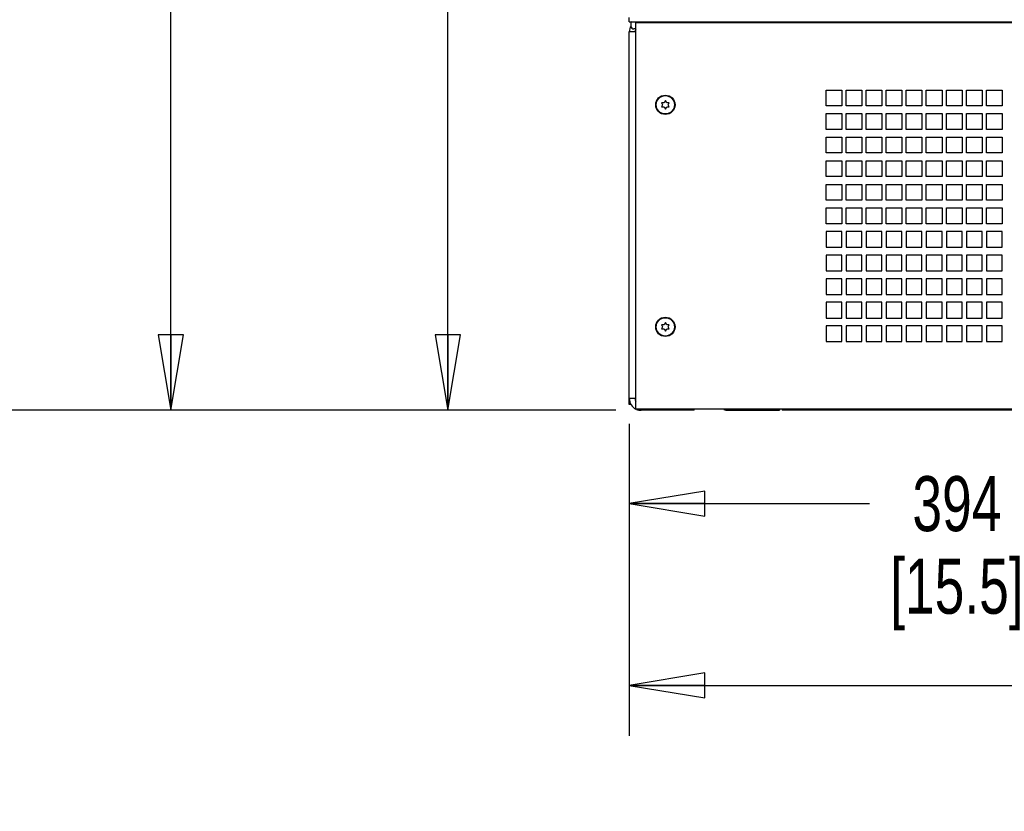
# Paper-space layout 'SUBMITTAL_E2H_2_1' of a CAD drawing. Header units: millimetres. Extents: x 0 to 841, y 0 to 594.
# Tile 17 of 67: x 74 to 137, y 272 to 322. Entities that reach past the tile are written whole.
import ezdxf

# ---------------------------------------------------------------- set-up
doc = ezdxf.new("R2010")
doc.units = ezdxf.units.MM
doc.header["$LTSCALE"] = 46.255
doc.layers.get('0').update_dxf_attribs({"linetype": 'CONTINUOUS'})
for name, color, linetype in [('002___PRT_ALL_AXES', 7, 'CONTINUOUS'), ('CHAMFERS', 7, 'CONTINUOUS'), ('ROUNDS', 7, 'CONTINUOUS')]:
    doc.layers.add(name, color=color, linetype=linetype)
doc.styles.get("Standard").update_dxf_attribs({"font": 'txt', "width": 0.725})
doc.dimstyles.new('DIMSTYLE_1', dxfattribs={"dimtxt": 3.5, "dimasz": 4.8, "dimexe": 3.2, "dimexo": 1.6, "dimgap": 1.75, "dimtad": 0, "dimtih": 1, "dimtoh": 1, "dimdec": 1, "dimzin": 0, "dimdsep": 46, "dimtxsty": 'STANDARD', "dimblk": 'CLOSED', "dimblk1": 'CLOSED', "dimblk2": 'CLOSED', "dimcen": 0.09, "dimadec": 0, "dimazin": 0, "dimtp": 0.4, "dimtm": 0.4, "dimtfac": 1, "dimtdec": 1, "dimtofl": 0, "dimtmove": 0, "dimatfit": 3, "dimldrblk": 'CLOSED', "dimfxl": 1, "dimtolj": 1, "dimtzin": 0, "dimarcsym": 0})

# ---------------------------------------------------------------- blocks, each defined once
blk = doc.blocks.new('_CLOSED')
at = {"color": 0, "linetype": 'BYBLOCK'}
for p, q in [((0, 0), (-1, 0.167)), ((-1, 0.167), (-1, -0.167)), ((-1, -0.167), (0, 0)), ((-1, 0), (0, 0))]:
    blk.add_line(p, q, dxfattribs=at)
blk = doc.blocks.new('*D1')
at = {"color": 2, "linetype": 'CONTINUOUS'}
for p, q in [((105.496, 411.392), (98.49, 411.392)), ((101.69, 411.392), (101.69, 357.893)), ((160.93, 411.392), (105.496, 411.392)), ((101.69, 297.393), (101.69, 345.643)), ((105.496, 297.393), (98.49, 297.393)), ((112.374, 297.393), (105.496, 297.393))]:
    blk.add_line(p, q, dxfattribs=at)
at = {"color": 2, "linetype": 'CONTINUOUS', "xscale": 4.8, "yscale": 4.8, "zscale": 4.8}
for p, rotation in [((101.69, 411.392), 90), ((101.69, 297.393), 270)]:
    blk.add_blockref('_CLOSED', p, dxfattribs=dict(at, rotation=rotation))
at = {"color": 2, "linetype": 'CONTINUOUS', "insert": (101.69, 356.143), "char_height": 3.5, "width": 15.225, "attachment_point": 2, "line_spacing_factor": 0.9}
blk.add_mtext('912\\P[35.9]', dxfattribs=at)
blk = doc.blocks.new('*D2')
at = {"color": 2, "linetype": 'CONTINUOUS'}
for p, q in [((89.138, 471.565), (80.863, 471.565)), ((84.063, 471.565), (84.063, 387.979)), ((123.695, 471.565), (89.138, 471.565)), ((84.063, 297.393), (84.063, 375.729)), ((89.138, 297.393), (80.863, 297.393)), ((112.374, 297.393), (89.138, 297.393))]:
    blk.add_line(p, q, dxfattribs=at)
at = {"color": 2, "linetype": 'CONTINUOUS', "xscale": 4.8, "yscale": 4.8, "zscale": 4.8}
for p, rotation in [((84.063, 471.565), 90), ((84.063, 297.393), 270)]:
    blk.add_blockref('_CLOSED', p, dxfattribs=dict(at, rotation=rotation))
at = {"color": 2, "linetype": 'CONTINUOUS', "insert": (84.063, 386.229), "char_height": 3.5, "width": 15.225, "attachment_point": 2, "line_spacing_factor": 0.9}
blk.add_mtext('1393\\P[54.9]', dxfattribs=at)
blk = doc.blocks.new('*D3')
at = {"color": 2, "linetype": 'CONTINUOUS'}
for p, q in [((40.825, 552.718), (32.55, 552.718)), ((35.75, 552.718), (35.75, 428.555)), ((118.118, 552.718), (40.825, 552.718)), ((35.75, 297.393), (35.75, 416.305)), ((40.825, 297.393), (32.55, 297.393)), ((112.374, 297.393), (40.825, 297.393))]:
    blk.add_line(p, q, dxfattribs=at)
at = {"color": 2, "linetype": 'CONTINUOUS', "xscale": 4.8, "yscale": 4.8, "zscale": 4.8}
for p, rotation in [((35.75, 552.718), 90), ((35.75, 297.393), 270)]:
    blk.add_blockref('_CLOSED', p, dxfattribs=dict(at, rotation=rotation))
at = {"color": 2, "linetype": 'CONTINUOUS', "insert": (35.75, 426.805), "char_height": 3.5, "width": 15.225, "attachment_point": 2, "line_spacing_factor": 0.9}
blk.add_mtext('2043\\P[80.4]', dxfattribs=at)
blk = doc.blocks.new('*D4')
at = {"color": 2, "linetype": 'CONTINUOUS'}
for p, q in [((58.722, 547.643), (50.447, 547.643)), ((53.647, 547.643), (53.647, 426.018)), ((113.218, 547.643), (58.722, 547.643)), ((53.647, 297.393), (53.647, 413.768)), ((58.722, 297.393), (50.447, 297.393)), ((112.374, 297.393), (58.722, 297.393))]:
    blk.add_line(p, q, dxfattribs=at)
at = {"color": 2, "linetype": 'CONTINUOUS', "xscale": 4.8, "yscale": 4.8, "zscale": 4.8}
for p, rotation in [((53.647, 547.643), 90), ((53.647, 297.393), 270)]:
    blk.add_blockref('_CLOSED', p, dxfattribs=dict(at, rotation=rotation))
at = {"color": 2, "linetype": 'CONTINUOUS', "insert": (53.647, 424.268), "char_height": 3.5, "width": 15.225, "attachment_point": 2, "line_spacing_factor": 0.9}
blk.add_mtext('2002\\P[78.8]', dxfattribs=at)
blk = doc.blocks.new('*D7')
at = {"color": 2, "linetype": 'CONTINUOUS'}
for p, q in [((162.53, 409.792), (162.53, 289.706)), ((113.224, 296.543), (113.224, 289.706)), ((113.224, 291.456), (128.515, 291.456)), ((162.53, 291.456), (139.627, 291.456)), ((113.224, 289.706), (113.224, 288.256)), ((162.53, 289.706), (162.53, 288.256))]:
    blk.add_line(p, q, dxfattribs=at)
at = {"color": 2, "linetype": 'CONTINUOUS', "xscale": 4.8, "yscale": 4.8, "zscale": 4.8, "rotation": 180}
blk.add_blockref('_CLOSED', (113.224, 291.456), dxfattribs=at)
at = {"color": 2, "linetype": 'CONTINUOUS', "xscale": 4.8, "yscale": 4.8, "zscale": 4.8}
blk.add_blockref('_CLOSED', (162.53, 291.456), dxfattribs=at)
at = {"color": 2, "linetype": 'CONTINUOUS', "insert": (134.071, 293.206), "char_height": 3.5, "width": 15.225, "attachment_point": 2, "line_spacing_factor": 0.9}
blk.add_mtext('394\\P[15.5]', dxfattribs=at)
blk = doc.blocks.new('*D8')
at = {"color": 2, "linetype": 'CONTINUOUS'}
for p, q in [((113.224, 296.543), (113.224, 278.148)), ((200.474, 296.543), (200.474, 278.148)), ((113.224, 279.898), (147.487, 279.898)), ((200.474, 279.898), (158.599, 279.898)), ((113.224, 278.148), (113.224, 276.698)), ((200.474, 278.148), (200.474, 276.698))]:
    blk.add_line(p, q, dxfattribs=at)
at = {"color": 2, "linetype": 'CONTINUOUS', "xscale": 4.8, "yscale": 4.8, "zscale": 4.8, "rotation": 180}
blk.add_blockref('_CLOSED', (113.224, 279.898), dxfattribs=at)
at = {"color": 2, "linetype": 'CONTINUOUS', "xscale": 4.8, "yscale": 4.8, "zscale": 4.8}
blk.add_blockref('_CLOSED', (200.474, 279.898), dxfattribs=at)
at = {"color": 2, "linetype": 'CONTINUOUS', "insert": (153.043, 281.648), "char_height": 3.5, "width": 15.225, "attachment_point": 2, "line_spacing_factor": 0.9}
blk.add_mtext('698\\P[27.5]', dxfattribs=at)
blk = doc.blocks.new('*D31')
at = {"color": 2, "linetype": 'CONTINUOUS'}
for p, q in [((73.766, 491.526), (65.491, 491.526)), ((68.691, 491.526), (68.691, 397.959)), ((119.983, 491.526), (73.766, 491.526)), ((68.691, 297.393), (68.691, 385.709)), ((73.766, 297.393), (65.491, 297.393)), ((112.374, 297.393), (73.766, 297.393))]:
    blk.add_line(p, q, dxfattribs=at)
at = {"color": 2, "linetype": 'CONTINUOUS', "xscale": 4.8, "yscale": 4.8, "zscale": 4.8}
for p, rotation in [((68.691, 491.526), 90), ((68.691, 297.393), 270)]:
    blk.add_blockref('_CLOSED', p, dxfattribs=dict(at, rotation=rotation))
at = {"color": 2, "linetype": 'CONTINUOUS', "insert": (68.691, 396.209), "char_height": 3.5, "width": 15.225, "attachment_point": 2, "line_spacing_factor": 0.9}
blk.add_mtext('1553\\P[61.1]', dxfattribs=at)

psp = doc.layouts.new('SUBMITTAL_E2H_2_1')

# ---------------------------------------------------------------- linework, layer by layer
at = {"color": 7, "linetype": 'CONTINUOUS'}
for p, q in [((113.337, 321.836), (113.337, 322.03)), ((113.649, 297.455), (113.649, 322.068)), ((113.649, 322.068), (200.049, 322.068)), ((114.274, 322.068), (114.274, 322.093)), ((113.649, 321.649), (113.524, 321.649)), ((125.749, 316.761), (125.749, 317.761)), ((125.749, 317.761), (126.749, 317.761)), ((126.749, 317.761), (126.749, 316.761)), ((127.024, 316.761), (127.024, 317.761)), ((127.024, 317.761), (128.024, 317.761)), ((128.024, 317.761), (128.024, 316.761)), ((128.299, 316.761), (128.299, 317.761)), ((128.299, 317.761), (129.299, 317.761)), ((129.299, 317.761), (129.299, 316.761)), ((129.574, 316.761), (129.574, 317.761)), ((129.574, 317.761), (130.574, 317.761)), ((130.574, 317.761), (130.574, 316.761)), ((130.849, 316.761), (130.849, 317.761)), ((130.849, 317.761), (131.849, 317.761)), ((131.849, 317.761), (131.849, 316.761)), ((132.124, 316.761), (132.124, 317.761)), ((132.124, 317.761), (133.124, 317.761)), ((133.124, 317.761), (133.124, 316.761)), ((133.399, 316.761), (133.399, 317.761)), ((133.399, 317.761), (134.399, 317.761)), ((134.399, 317.761), (134.399, 316.761)), ((134.674, 316.761), (134.674, 317.761)), ((134.674, 317.761), (135.674, 317.761)), ((135.674, 317.761), (135.674, 316.761)), ((135.949, 316.761), (135.949, 317.761)), ((135.949, 317.761), (136.949, 317.761)), ((136.949, 317.761), (136.949, 316.761)), ((115.524, 317.105), (115.437, 316.954)), ((115.611, 316.954), (115.524, 317.105)), ((115.275, 316.954), (115.35, 316.824)), ((115.437, 316.954), (115.275, 316.954)), ((115.35, 316.824), (115.275, 316.694)), ((115.275, 316.694), (115.437, 316.694)), ((115.437, 316.694), (115.524, 316.543)), ((115.524, 316.543), (115.611, 316.694)), ((115.774, 316.954), (115.611, 316.954)), ((115.611, 316.694), (115.774, 316.694)), ((115.699, 316.824), (115.774, 316.954)), ((115.774, 316.694), (115.699, 316.824)), ((126.749, 316.761), (125.749, 316.761)), ((128.024, 316.761), (127.024, 316.761)), ((129.299, 316.761), (128.299, 316.761)), ((130.574, 316.761), (129.574, 316.761)), ((131.849, 316.761), (130.849, 316.761)), ((133.124, 316.761), (132.124, 316.761)), ((134.399, 316.761), (133.399, 316.761)), ((135.674, 316.761), (134.674, 316.761)), ((136.949, 316.761), (135.949, 316.761)), ((125.749, 315.261), (125.749, 316.261)), ((125.749, 316.261), (126.749, 316.261)), ((126.749, 316.261), (126.749, 315.261)), ((127.024, 315.261), (127.024, 316.261)), ((127.024, 316.261), (128.024, 316.261)), ((128.024, 316.261), (128.024, 315.261)), ((128.299, 315.261), (128.299, 316.261)), ((128.299, 316.261), (129.299, 316.261)), ((129.299, 316.261), (129.299, 315.261)), ((129.574, 315.261), (129.574, 316.261)), ((129.574, 316.261), (130.574, 316.261)), ((130.574, 316.261), (130.574, 315.261)), ((130.849, 315.261), (130.849, 316.261)), ((130.849, 316.261), (131.849, 316.261)), ((131.849, 316.261), (131.849, 315.261)), ((132.124, 315.261), (132.124, 316.261)), ((132.124, 316.261), (133.124, 316.261)), ((133.124, 316.261), (133.124, 315.261)), ((133.399, 315.261), (133.399, 316.261)), ((133.399, 316.261), (134.399, 316.261)), ((134.399, 316.261), (134.399, 315.261)), ((134.674, 315.261), (134.674, 316.261)), ((134.674, 316.261), (135.674, 316.261)), ((135.674, 316.261), (135.674, 315.261)), ((135.949, 315.261), (135.949, 316.261)), ((135.949, 316.261), (136.949, 316.261)), ((136.949, 316.261), (136.949, 315.261)), ((126.749, 315.261), (125.749, 315.261)), ((128.024, 315.261), (127.024, 315.261)), ((129.299, 315.261), (128.299, 315.261)), ((130.574, 315.261), (129.574, 315.261)), ((131.849, 315.261), (130.849, 315.261)), ((133.124, 315.261), (132.124, 315.261)), ((134.399, 315.261), (133.399, 315.261)), ((135.674, 315.261), (134.674, 315.261)), ((136.949, 315.261), (135.949, 315.261)), ((125.749, 313.761), (125.749, 314.761)), ((125.749, 314.761), (126.749, 314.761)), ((126.749, 314.761), (126.749, 313.761)), ((127.024, 313.761), (127.024, 314.761)), ((127.024, 314.761), (128.024, 314.761)), ((128.024, 314.761), (128.024, 313.761)), ((128.299, 313.761), (128.299, 314.761)), ((128.299, 314.761), (129.299, 314.761)), ((129.299, 314.761), (129.299, 313.761)), ((129.574, 313.761), (129.574, 314.761)), ((129.574, 314.761), (130.574, 314.761)), ((130.574, 314.761), (130.574, 313.761)), ((130.849, 313.761), (130.849, 314.761)), ((130.849, 314.761), (131.849, 314.761)), ((131.849, 314.761), (131.849, 313.761)), ((132.124, 313.761), (132.124, 314.761)), ((132.124, 314.761), (133.124, 314.761)), ((133.124, 314.761), (133.124, 313.761)), ((133.399, 313.761), (133.399, 314.761)), ((133.399, 314.761), (134.399, 314.761)), ((134.399, 314.761), (134.399, 313.761)), ((134.674, 313.761), (134.674, 314.761)), ((134.674, 314.761), (135.674, 314.761)), ((135.674, 314.761), (135.674, 313.761)), ((135.949, 313.761), (135.949, 314.761)), ((135.949, 314.761), (136.949, 314.761)), ((136.949, 314.761), (136.949, 313.761)), ((126.749, 313.761), (125.749, 313.761)), ((125.749, 312.261), (125.749, 313.261)), ((125.749, 313.261), (126.749, 313.261)), ((126.749, 313.261), (126.749, 312.261)), ((128.024, 313.761), (127.024, 313.761)), ((127.024, 312.261), (127.024, 313.261)), ((127.024, 313.261), (128.024, 313.261)), ((128.024, 313.261), (128.024, 312.261)), ((129.299, 313.761), (128.299, 313.761)), ((128.299, 312.261), (128.299, 313.261)), ((128.299, 313.261), (129.299, 313.261)), ((129.299, 313.261), (129.299, 312.261)), ((130.574, 313.761), (129.574, 313.761)), ((129.574, 312.261), (129.574, 313.261)), ((129.574, 313.261), (130.574, 313.261)), ((130.574, 313.261), (130.574, 312.261)), ((131.849, 313.761), (130.849, 313.761)), ((130.849, 312.261), (130.849, 313.261)), ((130.849, 313.261), (131.849, 313.261)), ((131.849, 313.261), (131.849, 312.261)), ((133.124, 313.761), (132.124, 313.761)), ((132.124, 312.261), (132.124, 313.261)), ((132.124, 313.261), (133.124, 313.261)), ((133.124, 313.261), (133.124, 312.261)), ((134.399, 313.761), (133.399, 313.761)), ((133.399, 312.261), (133.399, 313.261)), ((133.399, 313.261), (134.399, 313.261)), ((134.399, 313.261), (134.399, 312.261)), ((135.674, 313.761), (134.674, 313.761)), ((134.674, 312.261), (134.674, 313.261)), ((134.674, 313.261), (135.674, 313.261)), ((135.674, 313.261), (135.674, 312.261)), ((136.949, 313.761), (135.949, 313.761)), ((135.949, 312.261), (135.949, 313.261)), ((135.949, 313.261), (136.949, 313.261)), ((136.949, 313.261), (136.949, 312.261)), ((126.749, 312.261), (125.749, 312.261)), ((128.024, 312.261), (127.024, 312.261)), ((129.299, 312.261), (128.299, 312.261)), ((130.574, 312.261), (129.574, 312.261)), ((131.849, 312.261), (130.849, 312.261)), ((133.124, 312.261), (132.124, 312.261)), ((134.399, 312.261), (133.399, 312.261)), ((135.674, 312.261), (134.674, 312.261)), ((136.949, 312.261), (135.949, 312.261)), ((125.749, 310.761), (125.749, 311.761)), ((125.749, 311.761), (126.749, 311.761)), ((126.749, 311.761), (126.749, 310.761)), ((127.024, 310.761), (127.024, 311.761)), ((127.024, 311.761), (128.024, 311.761)), ((128.024, 311.761), (128.024, 310.761)), ((128.299, 310.761), (128.299, 311.761)), ((128.299, 311.761), (129.299, 311.761)), ((129.299, 311.761), (129.299, 310.761)), ((129.574, 310.761), (129.574, 311.761)), ((129.574, 311.761), (130.574, 311.761)), ((130.574, 311.761), (130.574, 310.761)), ((130.849, 310.761), (130.849, 311.761)), ((130.849, 311.761), (131.849, 311.761)), ((131.849, 311.761), (131.849, 310.761)), ((132.124, 310.761), (132.124, 311.761)), ((132.124, 311.761), (133.124, 311.761)), ((133.124, 311.761), (133.124, 310.761)), ((133.399, 310.761), (133.399, 311.761)), ((133.399, 311.761), (134.399, 311.761)), ((134.399, 311.761), (134.399, 310.761)), ((134.674, 310.761), (134.674, 311.761)), ((134.674, 311.761), (135.674, 311.761)), ((135.674, 311.761), (135.674, 310.761)), ((135.949, 310.761), (135.949, 311.761)), ((135.949, 311.761), (136.949, 311.761)), ((136.949, 311.761), (136.949, 310.761)), ((126.749, 310.761), (125.749, 310.761)), ((128.024, 310.761), (127.024, 310.761)), ((129.299, 310.761), (128.299, 310.761)), ((130.574, 310.761), (129.574, 310.761)), ((131.849, 310.761), (130.849, 310.761)), ((133.124, 310.761), (132.124, 310.761)), ((134.399, 310.761), (133.399, 310.761)), ((135.674, 310.761), (134.674, 310.761)), ((136.949, 310.761), (135.949, 310.761)), ((125.749, 309.261), (125.749, 310.261)), ((125.749, 310.261), (126.749, 310.261)), ((126.749, 310.261), (126.749, 309.261)), ((127.024, 309.261), (127.024, 310.261)), ((127.024, 310.261), (128.024, 310.261)), ((128.024, 310.261), (128.024, 309.261)), ((128.299, 309.261), (128.299, 310.261)), ((128.299, 310.261), (129.299, 310.261)), ((129.299, 310.261), (129.299, 309.261)), ((129.574, 309.261), (129.574, 310.261)), ((129.574, 310.261), (130.574, 310.261)), ((130.574, 310.261), (130.574, 309.261)), ((130.849, 309.261), (130.849, 310.261)), ((130.849, 310.261), (131.849, 310.261)), ((131.849, 310.261), (131.849, 309.261)), ((132.124, 309.261), (132.124, 310.261)), ((132.124, 310.261), (133.124, 310.261)), ((133.124, 310.261), (133.124, 309.261)), ((133.399, 309.261), (133.399, 310.261)), ((133.399, 310.261), (134.399, 310.261)), ((134.399, 310.261), (134.399, 309.261)), ((134.674, 309.261), (134.674, 310.261)), ((134.674, 310.261), (135.674, 310.261)), ((135.674, 310.261), (135.674, 309.261)), ((135.949, 309.261), (135.949, 310.261)), ((135.949, 310.261), (136.949, 310.261)), ((136.949, 310.261), (136.949, 309.261)), ((126.749, 309.261), (125.749, 309.261)), ((128.024, 309.261), (127.024, 309.261)), ((129.299, 309.261), (128.299, 309.261)), ((130.574, 309.261), (129.574, 309.261)), ((131.849, 309.261), (130.849, 309.261)), ((133.124, 309.261), (132.124, 309.261)), ((134.399, 309.261), (133.399, 309.261)), ((135.674, 309.261), (134.674, 309.261)), ((136.949, 309.261), (135.949, 309.261)), ((125.749, 308.761), (125.749, 307.761)), ((126.749, 308.761), (125.749, 308.761)), ((126.749, 307.761), (126.749, 308.761)), ((127.024, 308.761), (127.024, 307.761)), ((128.024, 308.761), (127.024, 308.761)), ((128.024, 307.761), (128.024, 308.761)), ((128.299, 308.761), (128.299, 307.761)), ((129.299, 308.761), (128.299, 308.761)), ((129.299, 307.761), (129.299, 308.761)), ((129.574, 308.761), (129.574, 307.761)), ((130.574, 308.761), (129.574, 308.761)), ((130.574, 307.761), (130.574, 308.761)), ((130.849, 308.761), (130.849, 307.761)), ((131.849, 308.761), (130.849, 308.761)), ((131.849, 307.761), (131.849, 308.761)), ((132.124, 308.761), (132.124, 307.761)), ((133.124, 308.761), (132.124, 308.761)), ((133.124, 307.761), (133.124, 308.761)), ((133.399, 308.761), (133.399, 307.761)), ((134.399, 308.761), (133.399, 308.761)), ((134.399, 307.761), (134.399, 308.761)), ((134.674, 308.761), (134.674, 307.761)), ((135.674, 308.761), (134.674, 308.761)), ((135.674, 307.761), (135.674, 308.761)), ((135.949, 308.761), (135.949, 307.761)), ((136.949, 308.761), (135.949, 308.761)), ((136.949, 307.761), (136.949, 308.761)), ((125.749, 307.761), (126.749, 307.761)), ((127.024, 307.761), (128.024, 307.761)), ((128.299, 307.761), (129.299, 307.761)), ((129.574, 307.761), (130.574, 307.761)), ((130.849, 307.761), (131.849, 307.761)), ((132.124, 307.761), (133.124, 307.761)), ((133.399, 307.761), (134.399, 307.761)), ((134.674, 307.761), (135.674, 307.761)), ((135.949, 307.761), (136.949, 307.761)), ((125.749, 307.261), (125.749, 306.261)), ((126.749, 307.261), (125.749, 307.261)), ((126.749, 306.261), (126.749, 307.261)), ((127.024, 307.261), (127.024, 306.261)), ((128.024, 307.261), (127.024, 307.261)), ((128.024, 306.261), (128.024, 307.261)), ((128.299, 307.261), (128.299, 306.261)), ((129.299, 307.261), (128.299, 307.261)), ((129.299, 306.261), (129.299, 307.261)), ((129.574, 307.261), (129.574, 306.261)), ((130.574, 307.261), (129.574, 307.261)), ((130.574, 306.261), (130.574, 307.261)), ((130.849, 307.261), (130.849, 306.261)), ((131.849, 307.261), (130.849, 307.261)), ((131.849, 306.261), (131.849, 307.261)), ((132.124, 307.261), (132.124, 306.261)), ((133.124, 307.261), (132.124, 307.261)), ((133.124, 306.261), (133.124, 307.261)), ((133.399, 307.261), (133.399, 306.261)), ((134.399, 307.261), (133.399, 307.261)), ((134.399, 306.261), (134.399, 307.261)), ((134.674, 307.261), (134.674, 306.261)), ((135.674, 307.261), (134.674, 307.261)), ((135.674, 306.261), (135.674, 307.261)), ((135.949, 307.261), (135.949, 306.261)), ((136.949, 307.261), (135.949, 307.261)), ((136.949, 306.261), (136.949, 307.261)), ((125.749, 306.261), (126.749, 306.261)), ((125.749, 305.761), (125.749, 304.761)), ((126.749, 305.761), (125.749, 305.761)), ((126.749, 304.761), (126.749, 305.761)), ((127.024, 306.261), (128.024, 306.261)), ((127.024, 305.761), (127.024, 304.761)), ((128.024, 305.761), (127.024, 305.761)), ((128.024, 304.761), (128.024, 305.761)), ((128.299, 306.261), (129.299, 306.261)), ((128.299, 305.761), (128.299, 304.761)), ((129.299, 305.761), (128.299, 305.761)), ((129.299, 304.761), (129.299, 305.761)), ((129.574, 306.261), (130.574, 306.261)), ((129.574, 305.761), (129.574, 304.761)), ((130.574, 305.761), (129.574, 305.761)), ((130.574, 304.761), (130.574, 305.761)), ((130.849, 306.261), (131.849, 306.261)), ((130.849, 305.761), (130.849, 304.761)), ((131.849, 305.761), (130.849, 305.761)), ((131.849, 304.761), (131.849, 305.761)), ((132.124, 306.261), (133.124, 306.261)), ((132.124, 305.761), (132.124, 304.761)), ((133.124, 305.761), (132.124, 305.761)), ((133.124, 304.761), (133.124, 305.761)), ((133.399, 306.261), (134.399, 306.261)), ((133.399, 305.761), (133.399, 304.761)), ((134.399, 305.761), (133.399, 305.761)), ((134.399, 304.761), (134.399, 305.761)), ((134.674, 306.261), (135.674, 306.261)), ((134.674, 305.761), (134.674, 304.761)), ((135.674, 305.761), (134.674, 305.761)), ((135.674, 304.761), (135.674, 305.761)), ((135.949, 306.261), (136.949, 306.261)), ((135.949, 305.761), (135.949, 304.761)), ((136.949, 305.761), (135.949, 305.761)), ((136.949, 304.761), (136.949, 305.761)), ((125.749, 304.761), (126.749, 304.761)), ((127.024, 304.761), (128.024, 304.761)), ((128.299, 304.761), (129.299, 304.761)), ((129.574, 304.761), (130.574, 304.761)), ((130.849, 304.761), (131.849, 304.761)), ((132.124, 304.761), (133.124, 304.761)), ((133.399, 304.761), (134.399, 304.761)), ((134.674, 304.761), (135.674, 304.761)), ((135.949, 304.761), (136.949, 304.761)), ((125.749, 304.261), (125.749, 303.261)), ((126.749, 304.261), (125.749, 304.261)), ((126.749, 303.261), (126.749, 304.261)), ((127.024, 304.261), (127.024, 303.261)), ((128.024, 304.261), (127.024, 304.261)), ((128.024, 303.261), (128.024, 304.261)), ((128.299, 304.261), (128.299, 303.261)), ((129.299, 304.261), (128.299, 304.261)), ((129.299, 303.261), (129.299, 304.261)), ((129.574, 304.261), (129.574, 303.261)), ((130.574, 304.261), (129.574, 304.261)), ((130.574, 303.261), (130.574, 304.261)), ((130.849, 304.261), (130.849, 303.261)), ((131.849, 304.261), (130.849, 304.261)), ((131.849, 303.261), (131.849, 304.261)), ((132.124, 304.261), (132.124, 303.261)), ((133.124, 304.261), (132.124, 304.261)), ((133.124, 303.261), (133.124, 304.261)), ((133.399, 304.261), (133.399, 303.261)), ((134.399, 304.261), (133.399, 304.261)), ((134.399, 303.261), (134.399, 304.261)), ((134.674, 304.261), (134.674, 303.261)), ((135.674, 304.261), (134.674, 304.261)), ((135.674, 303.261), (135.674, 304.261)), ((135.949, 304.261), (135.949, 303.261)), ((136.949, 304.261), (135.949, 304.261)), ((136.949, 303.261), (136.949, 304.261)), ((125.749, 303.261), (126.749, 303.261)), ((127.024, 303.261), (128.024, 303.261)), ((128.299, 303.261), (129.299, 303.261)), ((129.574, 303.261), (130.574, 303.261)), ((130.849, 303.261), (131.849, 303.261)), ((132.124, 303.261), (133.124, 303.261)), ((133.399, 303.261), (134.399, 303.261)), ((134.674, 303.261), (135.674, 303.261)), ((135.949, 303.261), (136.949, 303.261)), ((115.275, 302.829), (115.35, 302.699)), ((115.437, 302.829), (115.275, 302.829)), ((115.35, 302.699), (115.275, 302.569)), ((115.275, 302.569), (115.437, 302.569)), ((115.524, 302.98), (115.437, 302.829)), ((115.437, 302.569), (115.524, 302.418)), ((115.611, 302.829), (115.524, 302.98)), ((115.524, 302.418), (115.611, 302.569)), ((115.774, 302.829), (115.611, 302.829)), ((115.611, 302.569), (115.774, 302.569)), ((115.699, 302.699), (115.774, 302.829)), ((115.774, 302.569), (115.699, 302.699)), ((125.749, 302.761), (125.749, 301.761)), ((126.749, 302.761), (125.749, 302.761)), ((126.749, 301.761), (126.749, 302.761)), ((127.024, 302.761), (127.024, 301.761)), ((128.024, 302.761), (127.024, 302.761)), ((128.024, 301.761), (128.024, 302.761)), ((128.299, 302.761), (128.299, 301.761)), ((129.299, 302.761), (128.299, 302.761)), ((129.299, 301.761), (129.299, 302.761)), ((129.574, 302.761), (129.574, 301.761)), ((130.574, 302.761), (129.574, 302.761)), ((130.574, 301.761), (130.574, 302.761)), ((130.849, 302.761), (130.849, 301.761)), ((131.849, 302.761), (130.849, 302.761)), ((131.849, 301.761), (131.849, 302.761)), ((132.124, 302.761), (132.124, 301.761)), ((133.124, 302.761), (132.124, 302.761)), ((133.124, 301.761), (133.124, 302.761)), ((133.399, 302.761), (133.399, 301.761)), ((134.399, 302.761), (133.399, 302.761)), ((134.399, 301.761), (134.399, 302.761)), ((134.674, 302.761), (134.674, 301.761)), ((135.674, 302.761), (134.674, 302.761)), ((135.674, 301.761), (135.674, 302.761)), ((135.949, 302.761), (135.949, 301.761)), ((136.949, 302.761), (135.949, 302.761)), ((136.949, 301.761), (136.949, 302.761)), ((125.749, 301.761), (126.749, 301.761)), ((127.024, 301.761), (128.024, 301.761)), ((128.299, 301.761), (129.299, 301.761)), ((129.574, 301.761), (130.574, 301.761)), ((130.849, 301.761), (131.849, 301.761)), ((132.124, 301.761), (133.124, 301.761)), ((133.399, 301.761), (134.399, 301.761)), ((134.674, 301.761), (135.674, 301.761)), ((135.949, 301.761), (136.949, 301.761)), ((113.325, 297.768), (113.224, 297.768)), ((200.049, 297.455), (113.649, 297.455))]:
    psp.add_line(p, q, dxfattribs=at)
at = {"color": 3, "linetype": 'CONTINUOUS'}
for p, q in [((113.224, 297.768), (113.224, 321.468)), ((113.649, 321.468), (113.224, 321.468)), ((113.649, 298.143), (113.224, 298.143))]:
    psp.add_line(p, q, dxfattribs=at)
for centre, radius, start, end in [((113.849, 321.468), 0.625, 144, 180), ((113.974, 298.143), 0.75, 180, 244.63777), ((113.974, 298.143), 0.75, 247.59538, 270), ((119.524, 298.143), 0.75, 247.67085, 270)]:
    psp.add_arc(centre, radius, start, end, dxfattribs=at)
at = {"color": 7, "linetype": 'CONTINUOUS'}
for centre, radius, start, end in [((113.524, 321.836), 0.188, 180, 270), ((113.849, 321.468), 0.25, 143.27696, 180), ((113.974, 298.143), 0.375, 180, 210)]:
    psp.add_arc(centre, radius, start, end, dxfattribs=at)
at = {"layer": '002___PRT_ALL_AXES', "color": 7, "linetype": 'CONTINUOUS'}
for centre in [(115.524, 316.824), (115.524, 302.699)]:
    psp.add_circle(centre, 0.581, dxfattribs=at)
at = {"layer": 'CHAMFERS', "color": 7, "linetype": 'CONTINUOUS'}
for centre in [(115.524, 316.824), (115.524, 302.699)]:
    psp.add_circle(centre, 0.613, dxfattribs=at)
at = {"layer": 'ROUNDS', "color": 7, "linetype": 'CONTINUOUS'}
for p, q in [((113.218, 322.093), (113.218, 322.38)), ((113.218, 322.093), (200.468, 322.093)), ((117.349, 297.393), (117.349, 297.455)), ((122.774, 297.455), (122.774, 297.393)), ((122.962, 297.455), (122.962, 297.393))]:
    psp.add_line(p, q, dxfattribs=at)
at = {"layer": 'ROUNDS', "color": 3, "linetype": 'CONTINUOUS'}
for p, q in [((117.349, 297.393), (113.974, 297.393)), ((119.524, 297.393), (122.774, 297.393)), ((190.737, 297.393), (122.962, 297.393))]:
    psp.add_line(p, q, dxfattribs=at)
at = {"layer": 'ROUNDS', "color": 7, "linetype": 'CONTINUOUS'}
psp.add_arc((113.399, 322.03), 0.0625, 90, 180, dxfattribs=at)

# ---------------------------------------------------------------- dimensions: what is measured, and where the dimension line sits
at = {"color": 2, "linetype": 'CONTINUOUS'}
for base, p1, p2, angle, text, picture, middle in [((35.75, 552.718), (113.974, 297.393), (119.718, 552.718), 90, '2043\\P[80.4]', '*D3', (35.75, 422.43)), ((53.647, 297.393), (114.818, 547.643), (113.974, 297.393), 270, '2002\\P[78.8]', '*D4', (53.647, 419.893)), ((68.691, 297.393), (121.583, 491.526), (113.974, 297.393), 270, '1553\\P[61.1]', '*D31', (68.691, 391.834)), ((84.063, 471.565), (113.974, 297.393), (125.295, 471.565), 90, '1393\\P[54.9]', '*D2', (84.063, 381.854)), ((101.69, 411.392), (113.974, 297.393), (162.53, 411.392), 90, '912\\P[35.9]', '*D1', (101.69, 351.768))]:
    dim = psp.add_linear_dim(base=base, p1=p1, p2=p2, angle=angle, text=text, dimstyle='DIMSTYLE_1', dxfattribs=at)
    dim.commit()
    dim.dimension.update_dxf_attribs({"geometry": picture, "text_midpoint": middle, "dimtype": 160})
for base, p2, text, picture, middle in [((162.53, 291.456), (162.53, 411.392), '394\\P[15.5]', '*D7', (134.071, 288.831)), ((200.474, 279.898), (200.474, 298.143), '698\\P[27.5]', '*D8', (153.043, 277.273))]:
    dim = psp.add_linear_dim(base=base, p1=(113.224, 298.143), p2=p2, text=text, dimstyle='DIMSTYLE_1', dxfattribs=at)
    dim.commit()
    dim.dimension.update_dxf_attribs({"geometry": picture, "text_midpoint": middle, "dimtype": 160})

doc.saveas('drawing.dxf')
